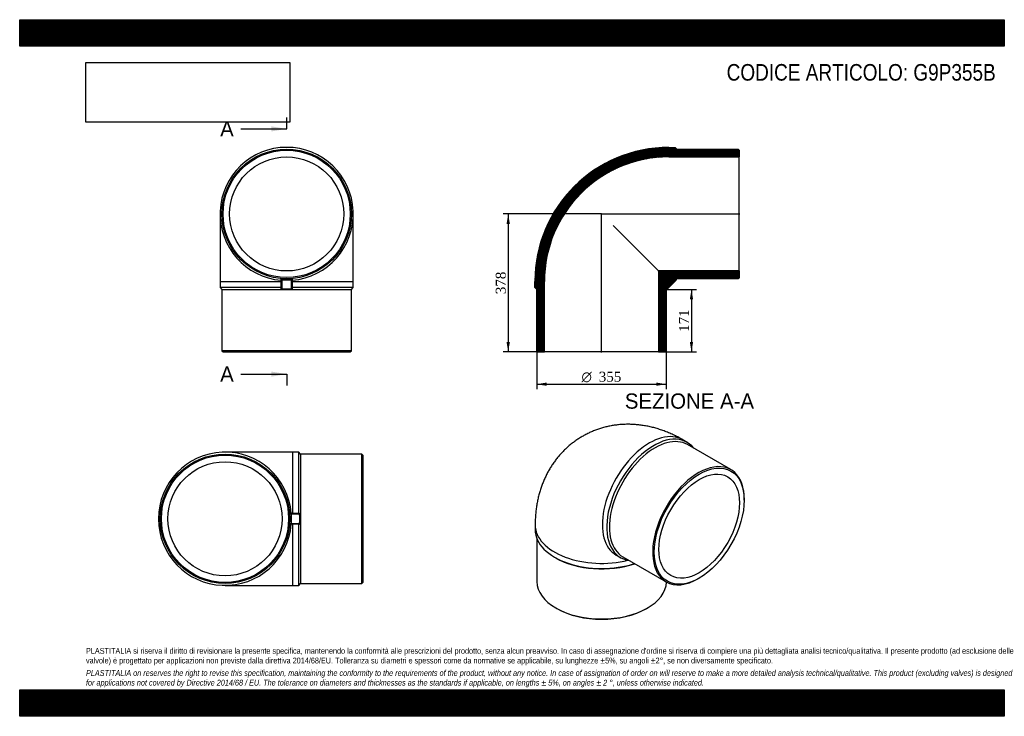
# Model space of a CAD drawing. Header units: millimetres. Extents: x 0 to 2700, y 0 to 1909.
import ezdxf
from ezdxf.enums import TextEntityAlignment as Align
from ezdxf.lldxf.tags import DXFTag

# ---------------------------------------------------------------- set-up
doc = ezdxf.new("R2010")
doc.units = ezdxf.units.MM
doc.header["$LTSCALE"] = 9.090909
for name, color, linetype in [('Default', 7, 'Continuous'), ('DV4_Default', 7, 'Continuous'), ('G9P355B', 7, 'Continuous')]:
    doc.layers.add(name, color=color, linetype=linetype)
doc.styles.add('SEACAD_Solid_Edge_ANSI', font='seans.ttf')
doc.styles.add('SEACAD_Solid_Edge_ANSI1_Symbols', font='semeca1.ttf')
doc.styles.add('SEACAD_Times_New_Roman', font='times.ttf')
tags = doc.linetypes.add('CENTER2', pattern=[28.575, 19.05, -3.175, 3.175, -3.175]).pattern_tags.tags
tags[10:11] = [DXFTag(74, 4), DXFTag(75, 0), DXFTag(340, '0'), DXFTag(46, 0.0), DXFTag(50, 0.0), DXFTag(44, 0.0), DXFTag(45, 0.0)]
tags[8:9] = [DXFTag(74, 4), DXFTag(75, 0), DXFTag(340, '0'), DXFTag(46, 0.0), DXFTag(50, 0.0), DXFTag(44, 0.0), DXFTag(45, 0.0)]
tags[6:7] = [DXFTag(74, 4), DXFTag(75, 0), DXFTag(340, '0'), DXFTag(46, 0.0), DXFTag(50, 0.0), DXFTag(44, 0.0), DXFTag(45, 0.0)]
tags[4:5] = [DXFTag(74, 4), DXFTag(75, 0), DXFTag(340, '0'), DXFTag(46, 0.0), DXFTag(50, 0.0), DXFTag(44, 0.0), DXFTag(45, 0.0)]
doc.dimstyles.new('ANSImm', dxfattribs={"dimtxt": 27.272727, "dimasz": 27.272727, "dimexe": 13.636364, "dimexo": 0, "dimgap": 6.818182, "dimtad": 1, "dimdsep": 46, "dimtxsty": 'SEACAD_Times_New_Roman', "dimblk1": '_SE_FILLED', "dimblk2": '_SE_FILLED', "dimsah": 1, "dimcen": 13.636364, "dimazin": 0, "dimtfac": 0.85, "dimtdec": 3, "dimtofl": 0, "dimtmove": 0, "dimatfit": 3, "dimfxl": 1, "dimarcsym": 0})
picture_1 = doc.add_image_def('image1.jpg', size_in_pixel=(4302, 1260))

# ---------------------------------------------------------------- blocks, each defined once
blk = doc.blocks.new('SE')
at = {"layer": 'G9P355B', "color": 7, "linetype": 'Continuous'}
for p, q in [((549.6, 1376.8), (549.6, 1191.8)), ((914.6, 1191.8), (914.6, 1376.8)), ((549.6, 1191.8), (717.1, 1191.8)), ((549.6, 1191.8), (549.6, 1174.8)), ((717.1, 1195), (717.1, 1196.3)), ((717.1, 1175.3), (717.1, 1195)), ((718.9, 1198.8), (745.2, 1198.8)), ((719.1, 1195.1), (719.1, 1172.3)), ((745.1, 1172.3), (745.1, 1195.1)), ((747.1, 1196.3), (747.1, 1195)), ((747.1, 1195), (747.1, 1175.3)), ((747.1, 1191.8), (914.6, 1191.8)), ((914.6, 1174.8), (914.6, 1191.8)), ((717.1, 1174.8), (549.6, 1174.8)), ((549.6, 1174.8), (554.6, 1169.8)), ((554.6, 1169.8), (909.6, 1169.8)), ((554.6, 1169.8), (554.6, 1001.8)), ((717.1, 1174.8), (717.1, 1175.3)), ((717.1, 1173.5), (717.1, 1174.8)), ((747.1, 1175.3), (747.1, 1174.8)), ((914.6, 1174.8), (747.1, 1174.8)), ((747.1, 1174.8), (747.1, 1173.5)), ((909.6, 1169.8), (914.6, 1174.8)), ((909.6, 1001.8), (909.6, 1169.8)), ((909.6, 1001.8), (554.6, 1001.8)), ((554.6, 1001.8), (557.6, 998.8)), ((906.6, 998.8), (909.6, 1001.8)), ((557.6, 998.8), (906.6, 998.8))]:
    blk.add_line(p, q, dxfattribs=at)
for radius in [177.5, 174.5, 156.4]:
    blk.add_circle((732.1, 1376.8), radius, dxfattribs=at)
for centre, radius, start, end in [((732.1, 1376.8), 182.5, 274.7066, 265.2934), ((848.8, 1202.1), 129.9, 181.4458, 183.0843), ((732.1, 1023.6), 172, 85.6666, 94.3334), ((615.4, 1202.1), 129.9, 356.9155, 358.5544), ((719.1, 1172.8), 2, 243.3326, 265.7813), ((732.1, 1343.8), 172, 265.6666, 274.3334)]:
    blk.add_arc(centre, radius, start, end, dxfattribs=at)
for centre, major_axis, start_param, end_param in [((719.1, 1196.5), (2, 0), 3.299547, 4.712389), ((745.1, 1196.5), (2, 0), 4.712389, 6.125231), ((719.1, 1173.7), (-2, 0), 0.157954, 1.570796), ((745.1, 1173.7), (2, 0), 4.712389, 6.125231)]:
    blk.add_ellipse(centre, major_axis=major_axis, ratio=0.707107, start_param=start_param, end_param=end_param, dxfattribs=at)
for points, knots in [([(717.1, 1196.3), (717.1, 1196.6), (717.1, 1196.9), (717.2, 1197.2), (717.2, 1197.4), (717.3, 1197.6), (717.3, 1197.8), (717.4, 1198), (717.5, 1198.1), (717.7, 1198.4), (717.8, 1198.5), (718.1, 1198.6), (718.2, 1198.7), (718.6, 1198.8), (718.8, 1198.8), (718.9, 1198.8)], [0, 0, 0, 0, 0.25, 0.25, 0.375, 0.375, 0.5, 0.5, 0.625, 0.625, 0.75, 0.75, 0.875, 0.875, 1, 1, 1, 1]), ([(745.2, 1198.8), (745.4, 1198.8), (745.6, 1198.8), (746, 1198.7), (746.1, 1198.6), (746.4, 1198.5), (746.5, 1198.4), (746.7, 1198.1), (746.8, 1198), (746.9, 1197.8), (746.9, 1197.6), (747, 1197.4), (747, 1197.2), (747.1, 1196.9), (747.1, 1196.6), (747.1, 1196.3)], [0, 0, 0, 0, 0.125, 0.125, 0.25, 0.25, 0.375, 0.375, 0.5, 0.5, 0.625, 0.625, 0.75, 0.75, 1, 1, 1, 1]), ([(718.2, 1171), (718.1, 1171.1), (718, 1171.1), (717.8, 1171.3), (717.7, 1171.4), (717.5, 1171.6), (717.4, 1171.8), (717.3, 1172), (717.3, 1172.2), (717.2, 1172.4), (717.2, 1172.5), (717.1, 1172.9), (717.1, 1173.2), (717.1, 1173.5)], [0.177087, 0.177087, 0.177087, 0.177087, 0.25, 0.25, 0.375, 0.375, 0.5, 0.5, 0.625, 0.625, 0.75, 0.75, 1, 1, 1, 1]), ([(719.1, 1172.3), (719.1, 1172), (719.1, 1171.8), (719, 1171.5), (719, 1171.3), (719, 1171), (719, 1171), (719, 1170.8), (719, 1170.8), (718.9, 1170.8)], [0, 0, 0, 0, 0.25, 0.25, 0.5, 0.5, 0.75, 0.75, 1, 1, 1, 1]), ([(745.2, 1170.8), (740.9, 1170.5), (736.5, 1170.3), (729.9, 1170.3), (727.7, 1170.4), (723.3, 1170.5), (721.1, 1170.7), (718.9, 1170.8)], [0, 0, 0, 0, 0.5, 0.5, 0.75, 0.75, 1, 1, 1, 1]), ([(745.2, 1170.8), (745.2, 1170.8), (745.2, 1170.8), (745.2, 1171), (745.2, 1171), (745.2, 1171.3), (745.1, 1171.5), (745.1, 1171.8), (745.1, 1172), (745.1, 1172.3)], [0, 0, 0, 0, 0.25, 0.25, 0.5, 0.5, 0.75, 0.75, 1, 1, 1, 1]), ([(747.1, 1173.5), (747.1, 1173.2), (747.1, 1172.9), (747, 1172.5), (747, 1172.4), (746.9, 1172.2), (746.9, 1172), (746.8, 1171.8), (746.7, 1171.6), (746.5, 1171.4), (746.4, 1171.3), (746.1, 1171.1), (746, 1171), (745.6, 1170.9), (745.4, 1170.8), (745.2, 1170.8)], [0, 0, 0, 0, 0.25, 0.25, 0.375, 0.375, 0.5, 0.5, 0.625, 0.625, 0.75, 0.75, 0.875, 0.875, 1, 1, 1, 1])]:
    blk.add_open_spline(points, degree=3, knots=knots, dxfattribs=at)
blk = doc.blocks.new('SE1')
at = {"layer": 'G9P355B', "color": 7, "linetype": 'Continuous'}
for p, q in [((1830.1, 751), (1818.1, 757.9)), ((1949.9, 676.1), (1831.1, 744.6)), ((1986.7, 592.3), (1986.7, 594.8)), ((1413.5, 524.4), (1413.5, 510.5)), ((1418.5, 486), (1418.5, 369.2)), ((1466.9, 436), (1470.5, 433.9)), ((1635.6, 441.8), (1647.6, 434.9)), ((1653.6, 437.2), (1772.4, 368.6)), ((1861.2, 377.4), (1863.3, 378.6)), ((1470.5, 296.8), (1472.6, 295.6)), ((1719.4, 295.6), (1721.5, 296.8))]:
    blk.add_line(p, q, dxfattribs=at)
for centre, major_axis, start_param, end_param in [((1726.8, 599.9), (91.2, 158), 0, 3.141593), ((1738.8, 593), (-91.2, -158), 2.906973, 6.517805), ((1742.4, 590.9), (88.7, 153.7), 0, 3.141593), ((1861.2, 522.3), (-88.7, -153.7), 2.356194, 6.283185), ((1596, 524.4), (-182.5, 0), -0.000018, 1.975699), ((1596, 510.5), (-182.5, 0), 0, 2.084236), ((1596, 506.4), (177.5, 0), 3.926991, 5.247155), ((1596, 369.2), (-177.5, 0), 0, 3.129584), ((1861.2, 522.3), (-88.7, -153.7), 0, 0.785398), ((1596, 366.8), (174.5, 0), 3.926991, 5.497787)]:
    blk.add_ellipse(centre, major_axis=major_axis, ratio=0.57735, start_param=start_param, end_param=end_param, dxfattribs=at)
for major_axis in [(87.2, 151.1), (78.2, 135.4)]:
    blk.add_ellipse((1863.3, 521.1), major_axis=major_axis, ratio=0.57735, dxfattribs=at)
blk.add_open_spline([(1818.1, 757.9), (1815.2, 759.6), (1809.1, 763), (1798.1, 768.7), (1785.7, 774.5), (1773.2, 779.8), (1760.6, 784.4), (1748, 788.5), (1735.4, 791.9), (1722.8, 794.8), (1710.2, 797), (1697.6, 798.7), (1685.2, 799.8), (1672.8, 800.3), (1660.5, 800.2), (1648.4, 799.6), (1636.4, 798.4), (1624.5, 796.6), (1612.8, 794.3), (1601.3, 791.5), (1590.1, 788.1), (1579, 784.2), (1568.2, 779.9), (1557.6, 775), (1547.4, 769.6), (1537.4, 763.8), (1527.7, 757.6), (1518.3, 750.9), (1509.3, 743.7), (1500.6, 736.2), (1492.3, 728.2), (1484.3, 719.9), (1476.7, 711.2), (1469.6, 702.2), (1462.8, 692.8), (1456.4, 683.1), (1450.4, 673), (1444.9, 662.7), (1439.7, 652), (1435, 641), (1430.8, 629.8), (1427, 618.3), (1423.6, 606.5), (1420.7, 594.4), (1418.3, 582.1), (1416.4, 569.5), (1414.9, 556.7), (1413.9, 543.7), (1413.5, 532.7), (1413.5, 526.6), (1413.5, 524.4)], degree=3, knots=[0, 0, 0, 0, 0.015264, 0.039074, 0.062811, 0.086349, 0.109658, 0.132716, 0.155509, 0.178033, 0.200291, 0.222289, 0.24404, 0.265557, 0.286857, 0.307955, 0.328869, 0.349615, 0.370208, 0.390665, 0.411001, 0.43123, 0.451367, 0.471425, 0.491419, 0.511361, 0.531265, 0.55114, 0.571, 0.590859, 0.610732, 0.630633, 0.650578, 0.670583, 0.690664, 0.710838, 0.731124, 0.751541, 0.772106, 0.79284, 0.813761, 0.834888, 0.856237, 0.877822, 0.899654, 0.921739, 0.944076, 0.96666, 0.989475, 1, 1, 1, 1], dxfattribs=at)
blk = doc.blocks.new('SE2')
at = {"layer": 'G9P355B', "color": 7, "linetype": 'Continuous'}
for p, q in [((748, 723.8), (563, 723.8)), ((748, 723.8), (748, 556.3)), ((765, 723.8), (748, 723.8)), ((765, 556.3), (765, 723.8)), ((770, 718.8), (765, 723.8)), ((770, 718.8), (770, 363.8)), ((938, 718.8), (770, 718.8)), ((938, 363.8), (938, 718.8)), ((941, 715.8), (938, 718.8)), ((941, 715.8), (941, 366.8)), ((741, 528.2), (741, 554.5)), ((743.5, 556.3), (744.9, 556.3)), ((767.5, 554.3), (744.7, 554.3)), ((744.9, 556.3), (764.5, 556.3)), ((764.5, 556.3), (765, 556.3)), ((765, 556.3), (766.3, 556.3)), ((744.9, 526.4), (743.5, 526.4)), ((744.7, 528.3), (767.5, 528.3)), ((764.5, 526.3), (744.9, 526.3)), ((748, 526.3), (748, 358.8)), ((765, 526.4), (764.5, 526.3)), ((765, 358.8), (765, 526.4)), ((766.3, 526.4), (765, 526.4)), ((563, 358.8), (748, 358.8)), ((748, 358.8), (765, 358.8)), ((765, 358.8), (770, 363.8)), ((770, 363.8), (938, 363.8)), ((938, 363.8), (941, 366.8))]:
    blk.add_line(p, q, dxfattribs=at)
for radius in [177.5, 174.5, 156.4]:
    blk.add_circle((563, 541.3), radius, dxfattribs=at)
for centre, radius, start, end in [((563, 541.3), 182.5, 4.7066, 355.2934), ((737.7, 424.6), 129.9, 86.9157, 88.5542), ((916.3, 541.3), 172, 175.6666, 184.3334), ((596, 541.3), 172, 355.6666, 4.3334), ((767, 554.3), 2, 4.1529, 26.0615), ((737.7, 658.1), 129.9, 271.4459, 273.0842), ((767, 528.3), 2, 333.1276, 355.8819)]:
    blk.add_arc(centre, radius, start, end, dxfattribs=at)
for centre, major_axis, start_param, end_param in [((743.3, 554.3), (0, 2), 4.712389, 6.125231), ((766.1, 554.3), (0, -2), 1.570796, 2.983639), ((743.3, 528.3), (0, -2), 0.157954, 1.570796), ((766.1, 528.3), (0, -2), 0.157954, 1.570796)]:
    blk.add_ellipse(centre, major_axis=major_axis, ratio=0.707107, start_param=start_param, end_param=end_param, dxfattribs=at)
for points, knots in [([(741, 554.5), (741, 554.7), (741, 554.9), (741.1, 555.2), (741.2, 555.4), (741.4, 555.6), (741.5, 555.8), (741.7, 555.9), (741.8, 556), (742.1, 556.1), (742.2, 556.2), (742.4, 556.2), (742.6, 556.3), (743, 556.3), (743.2, 556.3), (743.5, 556.3)], [0, 0, 0, 0, 0.125, 0.125, 0.25, 0.25, 0.375, 0.375, 0.5, 0.5, 0.625, 0.625, 0.75, 0.75, 1, 1, 1, 1]), ([(766.3, 556.3), (766.6, 556.3), (766.9, 556.3), (767.3, 556.3), (767.4, 556.2), (767.7, 556.2), (767.8, 556.1), (768.1, 556), (768.2, 555.9), (768.4, 555.8), (768.5, 555.6), (768.7, 555.4), (768.8, 555.3), (768.8, 555.2)], [0, 0, 0, 0, 0.25, 0.25, 0.375, 0.375, 0.5, 0.5, 0.625, 0.625, 0.75, 0.75, 0.8276219, 0.8276219, 0.8276219, 0.8276219]), ([(769, 554.5), (769, 554.5), (769, 554.5), (768.9, 554.5), (768.8, 554.4), (768.5, 554.4), (768.4, 554.4), (768, 554.4), (767.8, 554.4), (767.5, 554.3)], [0, 0, 0, 0, 0.25, 0.25, 0.5, 0.5, 0.75, 0.75, 1, 1, 1, 1]), ([(769, 554.5), (769.3, 550.1), (769.5, 545.8), (769.5, 539.2), (769.4, 537), (769.3, 532.6), (769.2, 530.4), (769, 528.2)], [0, 0, 0, 0, 0.5, 0.5, 0.75, 0.75, 1, 1, 1, 1]), ([(743.5, 526.4), (743.2, 526.4), (743, 526.4), (742.6, 526.4), (742.4, 526.5), (742.2, 526.5), (742.1, 526.6), (741.8, 526.7), (741.7, 526.8), (741.5, 526.9), (741.4, 527.1), (741.2, 527.3), (741.1, 527.5), (741, 527.8), (741, 528), (741, 528.2)], [0, 0, 0, 0, 0.25, 0.25, 0.375, 0.375, 0.5, 0.5, 0.625, 0.625, 0.75, 0.75, 0.875, 0.875, 1, 1, 1, 1]), ([(768.8, 527.4), (768.7, 527.4), (768.7, 527.3), (768.5, 527.1), (768.4, 526.9), (768.2, 526.8), (768.1, 526.7), (767.8, 526.6), (767.7, 526.5), (767.4, 526.5), (767.3, 526.4), (766.9, 526.4), (766.6, 526.4), (766.3, 526.4)], [0.1788131, 0.1788131, 0.1788131, 0.1788131, 0.25, 0.25, 0.375, 0.375, 0.5, 0.5, 0.625, 0.625, 0.75, 0.75, 1, 1, 1, 1]), ([(767.5, 528.3), (767.8, 528.3), (768, 528.3), (768.4, 528.3), (768.5, 528.3), (768.8, 528.3), (768.9, 528.2), (769, 528.2), (769, 528.2), (769, 528.2)], [0, 0, 0, 0, 0.25, 0.25, 0.5, 0.5, 0.75, 0.75, 1, 1, 1, 1])]:
    blk.add_open_spline(points, degree=3, knots=knots, dxfattribs=at)
blk = doc.blocks.new('SE4')
at = {"color": 7, "linetype": 'Continuous', "style": 'SEACAD_Solid_Edge_ANSI'}
blk.add_text('A', height=41.8, dxfattribs=at).set_placement((549.7, 1630.8), align=Align.TOP_LEFT)
blk = doc.blocks.new('SE5')
at = {"color": 7, "linetype": 'Continuous', "style": 'SEACAD_Solid_Edge_ANSI'}
blk.add_text('A', height=41.8, dxfattribs=at).set_placement((549.7, 958.8), align=Align.TOP_LEFT)
blk = doc.blocks.new('SEANNOT_GROUP')
at = {"linetype": 'Continuous'}
blk.add_hatch(color=7, dxfattribs=at).paths.add_polyline_path([(690.3, 1602.9), (732.1, 1609.8), (690.3, 1616.8)])
at = {"color": 7, "linetype": 'Continuous'}
blk.add_lwpolyline([(606.6, 1609.8), (732.1, 1609.8)], dxfattribs=at)
blk = doc.blocks.new('SEANNOT_GROUP1')
at = {"linetype": 'Continuous'}
blk.add_hatch(color=7, dxfattribs=at).paths.add_polyline_path([(690.3, 930.9), (732.1, 937.9), (690.3, 944.8)])
at = {"color": 7, "linetype": 'Continuous'}
blk.add_lwpolyline([(606.6, 937.9), (732.1, 937.9)], dxfattribs=at)
blk = doc.blocks.new('SE3')
at = {"layer": 'Default', "color": 7, "linetype": 'CENTER2'}
for p, q in [((732.1, 1609.8), (732.1, 1641.2)), ((732.1, 937.9), (732.1, 906.5))]:
    blk.add_line(p, q, dxfattribs=at)
at = {"layer": 'Default', "color": 7, "linetype": 'CENTER2', "const_width": 0.0001}
blk.add_lwpolyline([(732.1, 1609.8), (732.1, 937.9)], dxfattribs=at)
at = {"layer": 'Default'}
for name in ['SE4', 'SEANNOT_GROUP', 'SE5', 'SEANNOT_GROUP1']:
    blk.add_blockref(name, (0, 0), dxfattribs=at)
blk = doc.blocks.new('SE6')
at = {"layer": 'G9P355B', "linetype": 'Continuous'}
h = blk.add_hatch(dxfattribs=at)
h.set_pattern_fill('LINE', scale=0.629921, angle=45, style=0)
edge = h.paths.add_edge_path()
edge.add_line((1970.3, 1554.3), (1802.3, 1554.3))
edge.add_line((1802.3, 1554.3), (1797.3, 1559.3))
edge.add_line((1797.3, 1559.3), (1780.3, 1559.3))
edge.add_arc((1780.3, 1191.8), 367.5, 90, 180)
edge.add_line((1412.8, 1191.8), (1412.8, 1174.8))
edge.add_line((1412.8, 1174.8), (1417.8, 1169.8))
edge.add_line((1417.8, 1169.8), (1417.8, 1001.8))
edge.add_line((1417.8, 1001.8), (1420.8, 998.8))
edge.add_line((1420.8, 998.8), (1438.9, 998.8))
edge.add_line((1438.9, 998.8), (1438.9, 1191.8))
edge.add_arc((1780.3, 1191.8), 341.4, 90, 180, ccw=False)
edge.add_line((1780.3, 1533.2), (1973.3, 1533.2))
edge.add_line((1973.3, 1533.2), (1973.3, 1551.3))
edge.add_line((1973.3, 1551.3), (1970.3, 1554.3))
h = blk.add_hatch(dxfattribs=at)
h.set_pattern_fill('LINE', scale=0.629921, angle=45, style=0)
edge = h.paths.add_edge_path()
edge.add_line((1751.7, 1220.4), (1751.7, 998.8))
edge.add_line((1751.7, 998.8), (1769.8, 998.8))
edge.add_line((1769.8, 998.8), (1772.8, 1001.8))
edge.add_line((1772.8, 1001.8), (1772.8, 1169.8))
edge.add_line((1772.8, 1169.8), (1773.3, 1170.3))
edge.add_arc((1773, 1175.3), 5, 273.6432, 315)
edge.add_line((1776.6, 1171.8), (1800.4, 1195.6))
edge.add_arc((1796.8, 1199.2), 5, 315, 356.3568)
edge.add_line((1801.8, 1198.8), (1802.3, 1199.3))
edge.add_line((1802.3, 1199.3), (1970.3, 1199.3))
edge.add_line((1970.3, 1199.3), (1973.3, 1202.3))
edge.add_line((1973.3, 1202.3), (1973.3, 1220.4))
edge.add_line((1973.3, 1220.4), (1751.7, 1220.4))
at = {"layer": 'DV4_Default', "color": 7, "linetype": 'CENTER2'}
for p, q in [((1595.3, 997.1), (1595.3, 1378.1)), ((1594, 1376.8), (1975.1, 1376.8))]:
    blk.add_line(p, q, dxfattribs=at)
at = {"layer": 'G9P355B', "color": 7, "linetype": 'Continuous'}
for p, q in [((1780.3, 1559.3), (1797.3, 1559.3)), ((1797.3, 1559.3), (1802.3, 1554.3)), ((1802.3, 1554.3), (1970.3, 1554.3)), ((1970.3, 1554.3), (1973.3, 1551.3)), ((1973.3, 1551.3), (1973.3, 1533.2)), ((1780.3, 1533.2), (1973.3, 1533.2)), ((1973.3, 1220.4), (1973.3, 1533.2)), ((1627.1, 1345.1), (1751.7, 1220.4)), ((1751.7, 1220.4), (1751.7, 998.8)), ((1973.3, 1220.4), (1751.7, 1220.4)), ((1973.3, 1220.4), (1973.3, 1202.3)), ((1412.8, 1174.8), (1412.8, 1191.8)), ((1438.9, 998.8), (1438.9, 1191.8)), ((1776.6, 1171.8), (1800.4, 1195.6)), ((1800.4, 1195.6), (1800.4, 1195.6)), ((1802.3, 1199.3), (1801.8, 1198.8)), ((1970.3, 1199.3), (1802.3, 1199.3)), ((1973.3, 1202.3), (1970.3, 1199.3)), ((1417.8, 1169.8), (1412.8, 1174.8)), ((1417.8, 1001.8), (1417.8, 1169.8)), ((1773.3, 1170.3), (1772.8, 1169.8)), ((1772.8, 1169.8), (1772.8, 1001.8)), ((1420.8, 998.8), (1417.8, 1001.8)), ((1772.8, 1001.8), (1769.8, 998.8)), ((1420.8, 998.8), (1438.9, 998.8)), ((1751.7, 998.8), (1438.9, 998.8)), ((1751.7, 998.8), (1769.8, 998.8))]:
    blk.add_line(p, q, dxfattribs=at)
for centre, radius, start, end in [((1780.3, 1191.8), 367.5, 90, 180), ((1780.3, 1191.8), 341.4, 90, 180), ((1796.8, 1199.2), 5, 315, 356.3568), ((1773, 1175.3), 5, 273.6432, 315)]:
    blk.add_arc(centre, radius, start, end, dxfattribs=at)
blk = doc.blocks.new('DMBLK263')
at = {"layer": 'Default', "linetype": 'Continuous'}
for points in [[(1846.7, 1142.6), (1842.1, 1169.8), (1837.6, 1142.6)], [(1846.7, 1026.1), (1837.6, 1026.1), (1842.1, 998.8)]]:
    blk.add_hatch(color=7, dxfattribs=at).paths.add_polyline_path(points)
at = {"layer": 'Default', "color": 7, "linetype": 'Continuous'}
for p, q in [((1772.8, 1169.8), (1855.8, 1169.8)), ((1842.1, 1169.8), (1842.1, 998.8)), ((1751.7, 998.8), (1855.8, 998.8))]:
    blk.add_line(p, q, dxfattribs=at)
at = {"layer": 'Default', "color": 7, "linetype": 'Continuous', "style": 'SEACAD_Times_New_Roman'}
blk.add_text('171', height=27.27, rotation=90, dxfattribs=at).set_placement((1808, 1053.3), align=Align.TOP_LEFT)
blk = doc.blocks.new('_SE_FILLED')
at = {"color": 0}
blk.add_line((0, 0), (-1, 0), dxfattribs=at)
blk.add_solid([(0, 0), (-1, -0.1665), (-1, 0.1665), (0, 0)], dxfattribs=at)
blk = doc.blocks.new('GDimGGroup')
at = {"layer": 'Default', "linetype": 'Continuous'}
for points in [[(1445.1, 905.6), (1445.1, 914.7), (1417.8, 910.1)], [(1745.6, 905.6), (1772.8, 910.1), (1745.6, 914.7)]]:
    blk.add_hatch(color=7, dxfattribs=at).paths.add_polyline_path(points)
at = {"layer": 'Default', "color": 7, "linetype": 'Continuous'}
for p, q in [((1417.8, 1001.8), (1417.8, 896.5)), ((1772.8, 1001.8), (1772.8, 896.5)), ((1417.8, 910.1), (1772.8, 910.1))]:
    blk.add_line(p, q, dxfattribs=at)
for s, height, style, p in [('O', 27.3, 'SEACAD_Solid_Edge_ANSI1_Symbols', (1540.6, 944.2)), ('355', 27.27, 'SEACAD_Times_New_Roman', (1588, 944.2))]:
    blk.add_text(s, height=height, dxfattribs=dict(at, style=style)).set_placement(p, align=Align.TOP_LEFT)
blk = doc.blocks.new('DMBLK264')
at = {"layer": 'Default', "linetype": 'Continuous'}
for points in [[(1335.1, 1349.6), (1344.2, 1349.6), (1339.6, 1376.8)], [(1335.1, 1026.1), (1339.6, 998.8), (1344.2, 1026.1)]]:
    blk.add_hatch(color=7, dxfattribs=at).paths.add_polyline_path(points)
at = {"layer": 'Default', "color": 7, "linetype": 'Continuous'}
for p, q in [((1595.3, 1376.8), (1326, 1376.8)), ((1339.6, 1376.8), (1339.6, 998.8)), ((1438.9, 998.8), (1326, 998.8))]:
    blk.add_line(p, q, dxfattribs=at)
at = {"layer": 'Default', "color": 7, "linetype": 'Continuous', "style": 'SEACAD_Times_New_Roman'}
blk.add_text('378', height=27.27, rotation=90, dxfattribs=at).set_placement((1305.5, 1156.8), align=Align.TOP_LEFT)

msp = doc.modelspace()

# ---------------------------------------------------------------- hatches: boundary and pattern name
at = {"layer": 'Default', "linetype": 'Continuous'}
h = msp.add_hatch(dxfattribs=at)
h.set_pattern_fill('LINE', scale=0.629921, angle=45, style=0)
h.paths.add_polyline_path([(2700, 1836.364), (2700, 1909.091), (0, 1909.091), (0, 1836.364)])
for points in [[(2700, 1836.364), (2700, 1909.091), (0, 1909.091), (0, 1836.364)], [(2700, 0), (2700, 72.727), (0, 72.727), (0, 0)]]:
    msp.add_hatch(color=7, dxfattribs=at).paths.add_polyline_path(points)
h = msp.add_hatch(dxfattribs=at)
h.set_pattern_fill('LINE', scale=0.629921, angle=45, style=0)
h.paths.add_polyline_path([(2700, 0), (2700, 72.727), (0, 72.727), (0, 0)])

# ---------------------------------------------------------------- linework, layer by layer
at = {"layer": 'Default', "color": 7, "linetype": 'Continuous'}
for p, q in [((0, 1909.091), (2700, 1909.091)), ((0, 1836.364), (0, 1909.091)), ((2700, 1909.091), (2700, 1836.364)), ((2700, 1836.364), (0, 1836.364)), ((0, 72.727), (2700, 72.727)), ((0, 0), (0, 72.727)), ((2700, 72.727), (2700, 0)), ((2700, 0), (0, 0))]:
    msp.add_line(p, q, dxfattribs=at)

# ---------------------------------------------------------------- block references
at = {"layer": 'Default'}
for name in ['SE3', 'SE', 'SE6', 'GDimGGroup', 'SE1', 'SE2']:
    msp.add_blockref(name, (0, 0), dxfattribs=at)

# ---------------------------------------------------------------- texts
at = {"layer": 'Default', "color": 7, "linetype": 'Continuous', "style": 'SEACAD_Solid_Edge_ANSI'}
msp.add_text('SEZIONE A-A', height=41.81818, dxfattribs=at).set_placement((1659.481, 884.798), align=Align.TOP_LEFT)
at = {"layer": 'Default', "attachment_point": 1}
for s, insert, char_height, width in [('{\\fArial Narrow|b0||i0||c0|p34;\\C7;\\H45.45454545;\\W1.;CODICE ARTICOLO: G9P355B}', (1938.609, 1787.552), 45.45455, 758.28073), ("{\\fArial Narrow|b0||i0||c0|p34;\\C7;\\H15.90909091;\\W1.;PLASTITALIA si riserva il diritto di revisionare la presente specifica, mantenendo la conformità alle prescrizioni del prodotto, senza alcun preavviso. In caso di assegnazione d'ordine si riserva di compiere una più dettagliata analisi tecnico/qualitativa. Il presente prodotto (ad esclusione delle \\P}{\\fArial Narrow|b0||i0||c0|p34;\\C7;\\H15.90909091;\\W1.;valvole) è progettato per applicazioni non previste dalla direttiva 2014/68/EU. Tolleranza su diametri e spessori come da normative se applicabile, su lunghezze ±5%, su angoli ±2°, se non diversamente specificato.\\P}{\\fArial Narrow|b0||i0||c0|p34;\\C7;\\H4.545454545;\\W1.;   \\P}{\\fArial Narrow|b0||i1||c0|p34;\\C7;\\H15.90909091;\\W1.;PLASTITALIA on reserves the right to revise this specification, maintaining the conformity to the requirements of the product, without any notice. In case of assignation of order on will reserve to make a more detailed analysis technical/qualitative. This product (excluding valves) is designed \\P}{\\fArial Narrow|b0||i1||c0|p34;\\C7;\\H15.90909091;\\W1.;for applications not covered by Directive 2014/68 / EU. The tolerance on diameters and thicknesses as the standards if applicable, on lengths ± 5%, on angles ± 2 °, unless otherwise indicated.\\P}", (181.818, 187.294), 15.909091, 2336.36364)]:
    msp.add_mtext(s, dxfattribs=dict(at, insert=insert, char_height=char_height, width=width))

# ---------------------------------------------------------------- dimensions: what is measured, and where the dimension line sits
at = {"layer": 'Default', "color": 7, "linetype": 'Continuous'}
for base, p1, p2, picture, middle in [((1287.377, 1061.547), (1595.333, 1376.839), (1438.933, 998.839), 'DMBLK264', (1339.631, 1187.839)), ((1842.135, 998.839), (1772.833, 1169.839), (1751.733, 998.839), 'DMBLK263', (1842.135, 1084.339))]:
    dim = msp.add_linear_dim(base=base, p1=p1, p2=p2, angle=90, text='\\A1;<>', dimstyle='ANSImm', dxfattribs=at)
    dim.commit()
    dim.dimension.update_dxf_attribs({"geometry": picture, "text_midpoint": middle, "dimtype": 160})

# ---------------------------------------------------------------- pictures from other files: only their frames are drawn
image = msp.add_image(picture_1, insert=(181.818, 1628.211), size_in_units=(558.701, 163.636))
image.dxf.flags = 7

doc.saveas('drawing.dxf')
